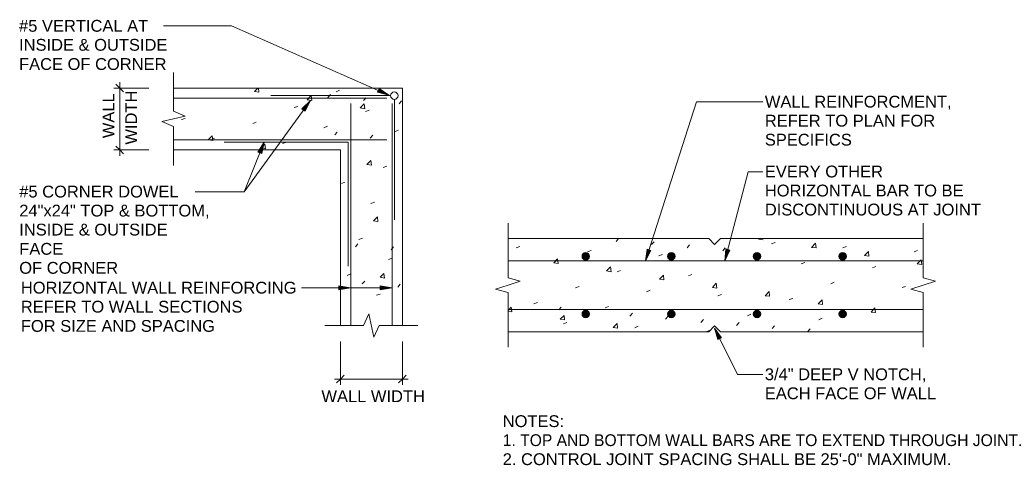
# Model space of a CAD drawing. Header units: inches. Extents: x 2 to 104, y 0 to 81.
# Tile 1 of 8: x 1.98 to 10.19, y 0.94 to 4.66. Entities that reach past the tile are written whole.
import ezdxf

# ---------------------------------------------------------------- set-up
doc = ezdxf.new("R2010")
doc.units = ezdxf.units.IN
doc.header["$MEASUREMENT"] = 0
doc.layers.add('A-DETL', color=7, linetype='Continuous', lineweight=18, true_color=0x00a600)
for name, color, linetype, lineweight in [('A-DETL-GENF', 7, 'Continuous', 18), ('A-DETL-THIN', 7, 'Continuous', 18), ('G-ANNO-TEXT', 7, 'Continuous', 9)]:
    doc.layers.add(name, color=color, linetype=linetype, lineweight=lineweight)
doc.styles.add('Arial', font='Arial.ttf', dxfattribs={"height": 0.098425})

msp = doc.modelspace()

# ---------------------------------------------------------------- hatches: boundary and pattern name
at = {"layer": 'A-DETL-GENF'}
for points in [[(5.0602, 4.0305), (4.9792, 4.0841), (4.9653, 4.0531)], [(4.3638, 3.8963), (4.4069, 3.9842), (4.3364, 3.9152)], [(4.0003, 3.5428), (4.0208, 3.6376), (3.9692, 3.555)], [(6.7034, 2.6549), (6.7114, 2.656), (6.7189, 2.6591), (6.7253, 2.664), (6.7303, 2.6705), (6.7334, 2.6779), (6.7344, 2.686), (6.7334, 2.694), (6.7303, 2.7015), (6.7253, 2.7079), (6.7189, 2.7128), (6.7114, 2.7159), (6.7034, 2.717), (6.6954, 2.7159), (6.6879, 2.7128), (6.6815, 2.7079), (6.6765, 2.7015), (6.6734, 2.694), (6.6724, 2.686), (6.6734, 2.6779), (6.6765, 2.6705), (6.6815, 2.664), (6.6879, 2.6591), (6.6954, 2.656)], [(7.201, 2.6468), (7.2466, 2.7336), (7.2145, 2.7446)], [(7.4176, 2.6549), (7.4256, 2.656), (7.4331, 2.6591), (7.4395, 2.664), (7.4444, 2.6705), (7.4475, 2.6779), (7.4486, 2.686), (7.4475, 2.694), (7.4444, 2.7015), (7.4395, 2.7079), (7.4331, 2.7128), (7.4256, 2.7159), (7.4176, 2.717), (7.4095, 2.7159), (7.4021, 2.7128), (7.3956, 2.7079), (7.3907, 2.7015), (7.3876, 2.694), (7.3865, 2.686), (7.3876, 2.6779), (7.3907, 2.6705), (7.3956, 2.664), (7.4021, 2.6591), (7.4095, 2.656)], [(7.8645, 2.6486), (7.9042, 2.7383), (7.8714, 2.7469)], [(8.132, 2.6549), (8.1401, 2.656), (8.1475, 2.6591), (8.154, 2.664), (8.1589, 2.6705), (8.162, 2.6779), (8.1631, 2.686), (8.162, 2.694), (8.1589, 2.7015), (8.154, 2.7079), (8.1475, 2.7128), (8.1401, 2.7159), (8.132, 2.717), (8.124, 2.7159), (8.1165, 2.7128), (8.1101, 2.7079), (8.1052, 2.7015), (8.1021, 2.694), (8.101, 2.686), (8.1021, 2.6779), (8.1052, 2.6705), (8.1101, 2.664), (8.1165, 2.6591), (8.124, 2.656)], [(8.8464, 2.6549), (8.8545, 2.656), (8.8619, 2.6591), (8.8684, 2.664), (8.8733, 2.6705), (8.8764, 2.6779), (8.8775, 2.686), (8.8764, 2.694), (8.8733, 2.7015), (8.8684, 2.7079), (8.8619, 2.7128), (8.8545, 2.7159), (8.8464, 2.717), (8.8384, 2.7159), (8.8309, 2.7128), (8.8245, 2.7079), (8.8196, 2.7015), (8.8165, 2.694), (8.8154, 2.686), (8.8165, 2.6779), (8.8196, 2.6705), (8.8245, 2.664), (8.8309, 2.6591), (8.8384, 2.656)], [(4.6449, 2.4054), (4.7412, 2.4227), (4.6449, 2.4398)], [(4.9895, 2.4054), (5.0878, 2.4227), (4.9895, 2.4398)], [(6.7034, 2.1736), (6.7114, 2.1746), (6.7189, 2.1777), (6.7253, 2.1827), (6.7303, 2.1891), (6.7334, 2.1966), (6.7344, 2.2046), (6.7334, 2.2126), (6.7303, 2.2201), (6.7253, 2.2266), (6.7189, 2.2315), (6.7114, 2.2346), (6.7034, 2.2356), (6.6954, 2.2346), (6.6879, 2.2315), (6.6815, 2.2266), (6.6765, 2.2201), (6.6734, 2.2126), (6.6724, 2.2046), (6.6734, 2.1966), (6.6765, 2.1891), (6.6815, 2.1827), (6.6879, 2.1777), (6.6954, 2.1746)], [(7.4176, 2.1736), (7.4256, 2.1746), (7.4331, 2.1777), (7.4395, 2.1827), (7.4444, 2.1891), (7.4475, 2.1966), (7.4486, 2.2046), (7.4475, 2.2126), (7.4444, 2.2201), (7.4395, 2.2266), (7.4331, 2.2315), (7.4256, 2.2346), (7.4176, 2.2356), (7.4095, 2.2346), (7.4021, 2.2315), (7.3956, 2.2266), (7.3907, 2.2201), (7.3876, 2.2126), (7.3865, 2.2046), (7.3876, 2.1966), (7.3907, 2.1891), (7.3956, 2.1827), (7.4021, 2.1777), (7.4095, 2.1746)], [(8.132, 2.1736), (8.1401, 2.1746), (8.1475, 2.1777), (8.154, 2.1827), (8.1589, 2.1891), (8.162, 2.1966), (8.1631, 2.2046), (8.162, 2.2126), (8.1589, 2.2201), (8.154, 2.2266), (8.1475, 2.2315), (8.1401, 2.2346), (8.132, 2.2356), (8.124, 2.2346), (8.1165, 2.2315), (8.1101, 2.2266), (8.1052, 2.2201), (8.1021, 2.2126), (8.101, 2.2046), (8.1021, 2.1966), (8.1052, 2.1891), (8.1101, 2.1827), (8.1165, 2.1777), (8.124, 2.1746)], [(8.8464, 2.1736), (8.8545, 2.1746), (8.8619, 2.1777), (8.8684, 2.1827), (8.8733, 2.1891), (8.8764, 2.1966), (8.8775, 2.2046), (8.8764, 2.2126), (8.8733, 2.2201), (8.8684, 2.2266), (8.8619, 2.2315), (8.8545, 2.2346), (8.8464, 2.2356), (8.8384, 2.2346), (8.8309, 2.2315), (8.8245, 2.2266), (8.8196, 2.2201), (8.8165, 2.2126), (8.8154, 2.2046), (8.8165, 2.1966), (8.8196, 2.1891), (8.8245, 2.1827), (8.8309, 2.1777), (8.8384, 2.1746)], [(7.8059, 1.9919), (7.8353, 2.0074), (7.7767, 2.0868)]]:
    msp.add_hatch(color=256, dxfattribs=at).paths.add_polyline_path(points, flags=0)

# ---------------------------------------------------------------- linework, layer by layer
at = {"layer": 'A-DETL', "color": 7}
for p, q in [((3.5418, 4.6062), (3.1826, 4.6062)), ((3.7486, 4.6062), (3.5418, 4.6062)), ((5.0602, 4.0305), (3.7486, 4.6062)), ((3.2644, 4.0891), (3.2644, 4.2185)), ((2.7836, 4.122), (2.8162, 4.0891)), ((2.8162, 3.5239), (2.8162, 4.1375)), ((2.8162, 4.0891), (2.7681, 4.0891)), ((3.0593, 4.0891), (2.8162, 4.0891)), ((2.8162, 4.0891), (2.8491, 4.0565)), ((3.2644, 3.8963), (3.2644, 4.0891)), ((5.1739, 4.0891), (3.2644, 4.0891)), ((3.94, 4.0599), (3.9692, 4.0891)), ((3.9779, 4.0547), (3.94, 4.0599)), ((3.9727, 4.0891), (3.9779, 4.0547)), ((5.0755, 4.0255), (4.0761, 4.0255)), ((4.3811, 3.991), (4.4138, 4.0255)), ((4.4138, 4.0255), (4.419, 3.9858)), ((4.5534, 4.0099), (4.5742, 4.0341)), ((4.6207, 4.0581), (4.65, 4.0702)), ((4.9653, 4.0531), (4.9792, 4.0841)), ((5.0602, 4.0305), (4.9653, 4.0531)), ((4.9792, 4.0841), (5.0602, 4.0305)), ((5.1739, 2.109), (5.1739, 4.0891)), ((5.0447, 4.0031), (3.2644, 4.0031)), ((4.4069, 3.9842), (3.8556, 3.2241)), ((4.4069, 3.9842), (4.3364, 3.9152)), ((4.3638, 3.8963), (4.4069, 3.9842)), ((4.419, 3.9858), (4.3811, 3.991)), ((4.743, 3.96), (4.743, 2.109)), ((4.8223, 3.9237), (4.8551, 3.9566)), ((4.8499, 3.9842), (4.8706, 4.0081)), ((4.8551, 3.9566), (4.8603, 3.9168)), ((5.0878, 3.96), (5.0878, 2.109)), ((5.1084, 2.9913), (5.1084, 3.9945)), ((5.1463, 3.9582), (5.167, 3.9824)), ((7.201, 2.6468), (7.626, 3.9739)), ((7.626, 3.9739), (8.1817, 3.9739)), ((3.2644, 3.8963), (3.3627, 3.8532)), ((4.2725, 3.9255), (4.302, 3.9358)), ((4.3364, 3.9152), (4.3638, 3.8963)), ((4.8603, 3.9168), (4.8223, 3.9237)), ((4.8672, 3.8927), (4.8964, 3.9032)), ((3.3627, 3.8532), (3.1679, 3.8101)), ((3.1679, 3.8101), (3.2644, 3.7669)), ((3.3317, 3.8256), (3.3609, 3.8358)), ((3.9262, 3.7927), (3.9554, 3.8032)), ((3.2644, 3.7669), (3.2644, 3.4429)), ((4.519, 3.7583), (4.5484, 3.7704)), ((4.6102, 3.698), (4.631, 3.7222)), ((4.9066, 3.6722), (4.9274, 3.6962)), ((5.1136, 3.7256), (5.1428, 3.7377)), ((5.0447, 3.6583), (3.2644, 3.6583)), ((5.0447, 3.6583), (3.2644, 3.6583)), ((3.554, 3.6567), (3.5866, 3.6912)), ((3.5918, 3.6515), (3.554, 3.6567)), ((3.578, 3.6583), (3.6074, 3.6704)), ((3.5866, 3.6912), (3.5918, 3.6515)), ((4.7223, 3.6376), (3.6884, 3.6376)), ((4.7223, 3.6376), (3.6884, 3.6376)), ((4.0208, 3.6376), (3.8556, 3.2241)), ((3.9692, 3.555), (4.0208, 3.6376)), ((3.995, 3.5894), (4.0279, 3.6222)), ((4.0208, 3.6376), (4.0003, 3.5428)), ((4.0279, 3.6222), (4.0329, 3.5826)), ((4.1726, 3.6257), (4.2066, 3.6376)), ((4.7223, 2.6036), (4.7223, 3.6376)), ((2.8162, 3.5723), (2.7681, 3.5723)), ((2.7836, 3.605), (2.8162, 3.5723)), ((3.0593, 3.5723), (2.8162, 3.5723)), ((2.8162, 3.5723), (2.8491, 3.5394)), ((3.2644, 3.5723), (4.6568, 3.5723)), ((4.0003, 3.5428), (3.9692, 3.555)), ((4.0329, 3.5826), (3.995, 3.5894)), ((4.6568, 3.5723), (4.6568, 2.109)), ((4.8774, 3.4516), (4.9103, 3.486)), ((4.9153, 3.4463), (4.8774, 3.4516)), ((4.9103, 3.486), (4.9153, 3.4463)), ((5.0137, 3.4258), (5.0429, 3.4379)), ((7.8645, 2.6486), (8.0576, 3.3913)), ((8.0576, 3.3913), (8.1817, 3.3913)), ((4.6655, 3.293), (4.6949, 3.3033)), ((3.8556, 3.2241), (3.446, 3.2241)), ((4.9119, 3.1257), (4.9413, 3.1378)), ((4.9326, 2.9811), (4.9653, 3.0139)), ((4.9687, 2.9758), (4.9326, 2.9811)), ((4.9653, 3.0139), (4.9687, 2.9758)), ((6.055, 2.833), (6.055, 2.9621)), ((9.5173, 2.9621), (9.5173, 2.833)), ((4.8119, 2.8259), (4.8412, 2.838)), ((6.055, 2.5074), (6.055, 2.833)), ((7.7301, 2.833), (6.055, 2.833)), ((6.9563, 2.8088), (6.9771, 2.833)), ((7.2527, 2.783), (7.2735, 2.8072)), ((7.7783, 2.7848), (7.7301, 2.833)), ((7.8266, 2.833), (7.7783, 2.7848)), ((9.5173, 2.833), (7.8266, 2.833)), ((8.1833, 2.8227), (8.1454, 2.8296)), ((8.2541, 2.7898), (8.2833, 2.802)), ((8.5867, 2.7606), (8.6194, 2.7951)), ((8.6194, 2.7951), (8.6246, 2.7554)), ((9.5173, 2.833), (9.5173, 2.5074)), ((4.7827, 2.7657), (4.8033, 2.7898)), ((5.0791, 2.7399), (5.0997, 2.7638)), ((6.1239, 2.7554), (6.1531, 2.7675)), ((6.7186, 2.7228), (6.7478, 2.7348)), ((7.2145, 2.7446), (7.201, 2.6468)), ((7.201, 2.6468), (7.2466, 2.7336)), ((7.2466, 2.7336), (7.2145, 2.7446)), ((7.5492, 2.7572), (7.5699, 2.7814)), ((7.8456, 2.7314), (7.8663, 2.7554)), ((7.8714, 2.7469), (7.8645, 2.6486)), ((7.8645, 2.6486), (7.9042, 2.7383)), ((7.9042, 2.7383), (7.8714, 2.7469)), ((8.6246, 2.7554), (8.5867, 2.7606)), ((8.8487, 2.7572), (8.8779, 2.7675)), ((9.0278, 2.6917), (9.0607, 2.7262)), ((9.0607, 2.7262), (9.0657, 2.6865)), ((9.4415, 2.7244), (9.4708, 2.7348)), ((5.0584, 2.6605), (5.0878, 2.6709)), ((6.055, 2.6468), (9.5173, 2.6468)), ((6.4359, 2.6313), (6.4687, 2.6659)), ((6.4737, 2.6262), (6.4359, 2.6313)), ((6.4687, 2.6659), (6.4737, 2.6262)), ((7.313, 2.6899), (7.3424, 2.702)), ((8.5005, 2.6244), (8.5297, 2.6349)), ((9.0657, 2.6865), (9.0278, 2.6917)), ((9.4689, 2.6244), (9.5018, 2.6573)), ((9.5018, 2.6573), (9.507, 2.6175)), ((6.8771, 2.5641), (6.9098, 2.5968)), ((6.9151, 2.5573), (6.8771, 2.5641)), ((6.9098, 2.5968), (6.9151, 2.5573)), ((6.965, 2.5573), (6.9942, 2.5676)), ((9.0951, 2.5899), (9.1244, 2.6021)), ((9.507, 2.6175), (9.4689, 2.6244)), ((4.712, 2.526), (4.743, 2.5389)), ((4.8396, 2.4555), (4.8603, 2.4795)), ((4.9877, 2.5106), (5.0205, 2.5434)), ((5.024, 2.5037), (4.9877, 2.5106)), ((5.0205, 2.5434), (5.024, 2.5037)), ((6.1567, 2.4779), (6.055, 2.5074)), ((6.055, 2.4453), (6.1567, 2.4779)), ((7.3182, 2.4952), (7.3509, 2.5279)), ((7.3561, 2.49), (7.3182, 2.4952)), ((7.3509, 2.5279), (7.3561, 2.49)), ((7.5595, 2.5229), (7.5889, 2.5347)), ((8.7469, 2.4574), (8.7762, 2.4692)), ((9.5173, 2.5074), (9.6207, 2.4779)), ((9.6207, 2.4779), (9.5173, 2.4453)), ((4.7412, 2.4227), (4.333, 2.4227)), ((5.0878, 2.4227), (4.333, 2.4227)), ((4.6449, 2.4054), (4.6449, 2.4398)), ((4.6449, 2.4398), (4.7412, 2.4227)), ((4.7412, 2.4227), (4.6449, 2.4054)), ((5.0878, 2.4227), (4.9895, 2.4398)), ((4.9895, 2.4398), (4.9895, 2.4054)), ((4.9895, 2.4054), (5.0878, 2.4227)), ((5.136, 2.4295), (5.1567, 2.4537)), ((5.9516, 2.4108), (6.055, 2.4453)), ((6.055, 2.3832), (5.9516, 2.4108)), ((6.055, 2.0574), (6.055, 2.3832)), ((6.6186, 2.4229), (6.6478, 2.4348)), ((7.2115, 2.39), (7.2407, 2.4022)), ((7.7594, 2.4263), (7.7922, 2.4608)), ((7.7974, 2.4211), (7.7594, 2.4263)), ((7.7922, 2.4608), (7.7974, 2.4211)), ((8.2006, 2.3574), (8.2333, 2.3919)), ((8.2333, 2.3919), (8.2367, 2.3522)), ((9.3416, 2.4245), (9.3708, 2.4348)), ((9.5173, 2.4453), (9.4155, 2.4108)), ((9.4155, 2.4108), (9.5173, 2.3832)), ((9.5173, 2.3832), (9.5173, 2.0574)), ((4.9584, 2.3606), (4.9877, 2.3709)), ((6.2704, 2.2901), (6.2998, 2.3004)), ((7.8059, 2.3574), (7.8353, 2.3677)), ((8.2367, 2.3522), (8.2006, 2.3574)), ((8.4005, 2.3246), (8.4298, 2.3349)), ((8.6417, 2.2901), (8.6746, 2.323)), ((8.6746, 2.323), (8.678, 2.2833)), ((6.055, 2.2333), (6.0826, 2.2625)), ((6.055, 2.2435), (9.5173, 2.2435)), ((6.086, 2.2228), (6.055, 2.2281)), ((6.0826, 2.2625), (6.086, 2.2228)), ((6.479, 2.2383), (6.4979, 2.2625)), ((6.8651, 2.2575), (6.8943, 2.2677)), ((8.678, 2.2833), (8.6417, 2.2901)), ((9.083, 2.2212), (9.1157, 2.2557)), ((9.1191, 2.2159), (9.083, 2.2212)), ((9.1157, 2.2557), (9.1191, 2.2159)), ((4.8499, 2.109), (4.8948, 2.2055)), ((4.8948, 2.2055), (4.9361, 2.0124)), ((6.4911, 2.161), (6.5237, 2.1936)), ((6.5271, 2.1557), (6.4911, 2.161)), ((6.5237, 2.1936), (6.5271, 2.1557)), ((7.0718, 2.1867), (7.0926, 2.2109)), ((7.3682, 2.161), (7.389, 2.1849)), ((7.6646, 2.135), (7.6854, 2.1592)), ((8.0523, 2.1902), (8.0818, 2.2023)), ((8.647, 2.1573), (8.6762, 2.1694)), ((4.6568, 2.109), (4.5276, 2.109)), ((4.8499, 2.109), (4.6568, 2.109)), ((4.9361, 2.0124), (4.9792, 2.109)), ((4.9792, 2.109), (5.3032, 2.109)), ((6.055, 1.9282), (6.055, 2.0574)), ((6.055, 2.0574), (7.7301, 2.0574)), ((6.5169, 2.1229), (6.5461, 2.135)), ((6.9322, 2.0918), (6.965, 2.1265)), ((6.9684, 2.0868), (6.9322, 2.0918)), ((6.965, 2.1265), (6.9684, 2.0868)), ((7.1115, 2.0902), (7.1407, 2.1023)), ((7.706, 2.0574), (7.7354, 2.0678)), ((7.7301, 2.0574), (7.7783, 2.1058)), ((7.7767, 2.0868), (7.8059, 1.9919)), ((7.8353, 2.0074), (7.7767, 2.0868)), ((7.7767, 2.0868), (7.9697, 1.7007)), ((7.7783, 2.1058), (7.8266, 2.0574)), ((7.8266, 2.0574), (9.5173, 2.0574)), ((7.9611, 2.1092), (7.9818, 2.1334)), ((8.2575, 2.0834), (8.2782, 2.1074)), ((8.5539, 2.0574), (8.5746, 2.0816)), ((9.5173, 2.0574), (9.5173, 1.9282)), ((4.6568, 1.9745), (4.6568, 1.6626)), ((5.1739, 1.9745), (5.1739, 1.6626)), ((7.8059, 1.9919), (7.8353, 2.0074)), ((4.6086, 1.6626), (5.2222, 1.6626)), ((4.6568, 1.6626), (4.6242, 1.6299)), ((4.6896, 1.6955), (4.6568, 1.6626)), ((4.6568, 1.6626), (4.6568, 1.6145)), ((5.1739, 1.6626), (5.1412, 1.6299)), ((5.2067, 1.6955), (5.1739, 1.6626)), ((5.1739, 1.6626), (5.1739, 1.6145)), ((7.9697, 1.7007), (8.1817, 1.7007))]:
    msp.add_line(p, q, dxfattribs=at)
at = {"layer": 'A-DETL-THIN'}
for centre in [(5.1065, 4.0255), (6.7034, 2.686), (7.4176, 2.686), (8.132, 2.686), (8.8464, 2.686), (6.7034, 2.2046), (7.4176, 2.2046), (8.132, 2.2046), (8.8464, 2.2046)]:
    msp.add_circle(centre, 0.031, dxfattribs=at)
for centre, start, end in [((6.7034, 2.686), 0, 180), ((7.4176, 2.686), 0, 180), ((8.132, 2.686), 0, 180), ((8.8464, 2.686), 0, 180), ((6.7034, 2.686), 180, 360), ((7.4176, 2.686), 180, 360), ((8.132, 2.686), 180, 360), ((8.8464, 2.686), 180, 0), ((6.7034, 2.2046), 90, 270), ((6.7034, 2.2046), 270, 90), ((7.4176, 2.2046), 90, 270), ((7.4176, 2.2046), 270, 90), ((8.132, 2.2046), 90, 270), ((8.132, 2.2046), 270, 90), ((8.8464, 2.2046), 90, 270), ((8.8464, 2.2046), 270, 90)]:
    msp.add_arc(centre, 0.031, start, end, dxfattribs=at)

# ---------------------------------------------------------------- texts
at = {"layer": 'G-ANNO-TEXT', "attachment_point": 1, "style": 'Arial'}
for s, insert, char_height, width in [('#5 VERTICAL AT', (1.9765, 4.6569), 0.098425, 1.306688), ('INSIDE & OUTSIDE', (1.9765, 4.4984), 0.098425, 1.502375), ('FACE OF CORNER', (1.9765, 4.3381), 0.098425, 1.486594), ('WALL REINFORCMENT,', (8.1972, 4.0246), 0.098425, 1.890594), ('REFER TO PLAN FOR', (8.1972, 3.866), 0.098425, 1.720156), ('SPECIFICS', (8.1972, 3.7074), 0.09843, 0.877437), ('EVERY OTHER', (8.1972, 3.442), 0.098425, 1.193062), ('HORIZONTAL BAR TO BE', (8.1972, 3.2835), 0.098425, 2.010531), ('#5 CORNER DOWEL', (1.9782, 3.2748), 0.098425, 1.612844), ('24"x24" TOP & BOTTOM,', (1.9782, 3.1162), 0.098425, 1.925312), ('DISCONTINUOUS AT JOINT', (8.1972, 3.1249), 0.098425, 2.193594), ('INSIDE & OUTSIDE', (1.9782, 2.9577), 0.098425, 1.502375), ('FACE', (1.9782, 2.7974), 0.09843, 0.441875), ('OF CORNER', (1.9782, 2.6388), 0.09843, 0.997375), ('HORIZONTAL WALL REINFORCING', (1.9915, 2.4734), 0.098425, 2.790125), ('REFER TO WALL SECTIONS', (1.9915, 2.3148), 0.098425, 2.24725), ('FOR SIZE AND SPACING', (1.9915, 2.1545), 0.098425, 1.960031), ('3/4" DEEP V NOTCH,', (8.1972, 1.7514), 0.098425, 1.634937), ('WALL WIDTH', (4.4987, 1.5682), 0.09843, 1.0605), ('EACH FACE OF WALL', (8.1972, 1.5929), 0.098425, 1.732781), ('NOTES:', (6.0109, 1.3605), 0.09843, 0.621781), ('1. TOP AND BOTTOM WALL BARS ARE TO EXTEND THROUGH JOINT.', (6.0109, 1.2019), 0.098425, 5.555), ('2. CONTROL JOINT SPACING SHALL BE 25\'-0" MAXIMUM.', (6.0109, 1.0434), 0.098425, 4.529219)]:
    msp.add_mtext(s, dxfattribs=dict(at, insert=insert, char_height=char_height, width=width))
at = {"layer": 'G-ANNO-TEXT', "char_height": 0.09843, "attachment_point": 1, "rotation": 90, "style": 'Arial'}
for s, insert, width in [('WIDTH', (2.8621, 3.6169), 0.5555), ('WALL', (2.6726, 3.6704), 0.457656)]:
    msp.add_mtext(s, dxfattribs=dict(at, insert=insert, width=width))

doc.saveas('drawing.dxf')
